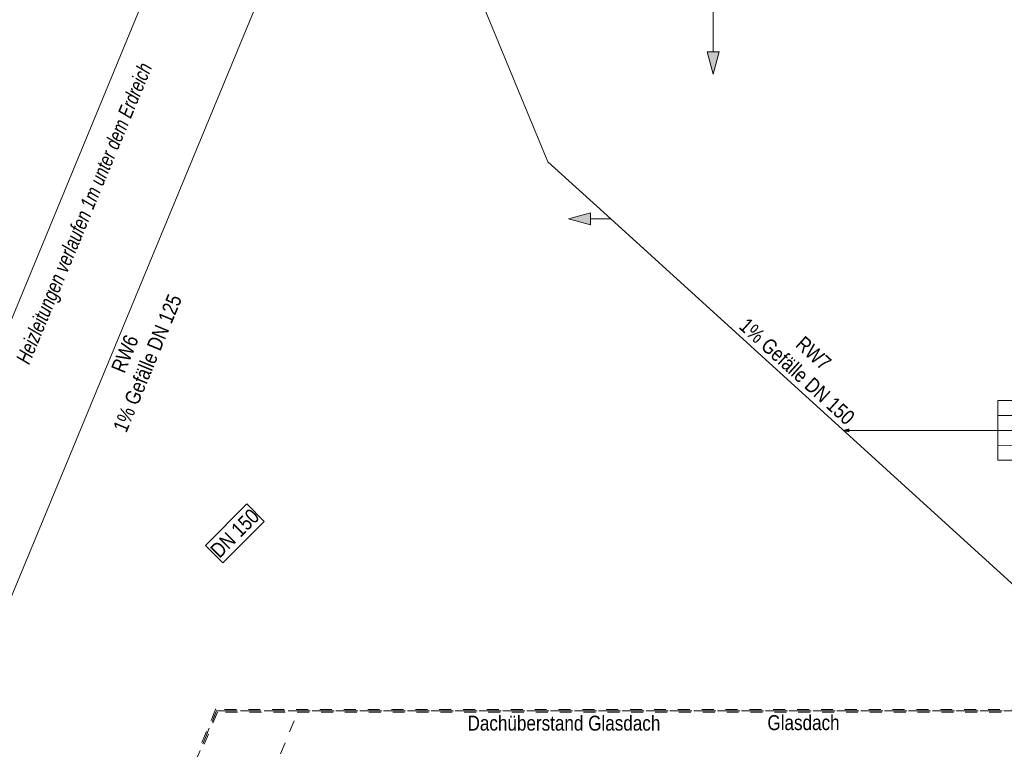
# Model space of a CAD drawing. Header units: metres. Extents: x -89 to 754, y -195 to 69.
# Tile 254 of 256: x 21 to 29, y 28 to 34. Entities that reach past the tile are written whole.
import ezdxf

# ---------------------------------------------------------------- set-up
doc = ezdxf.new("R2010")
doc.units = ezdxf.units.M
doc.header["$MEASUREMENT"] = 0
for name, pattern in [('Achse', [0.2, 0.1, -0.05, 0, -0.05]), ('Strichlinie_ eng', [0.115, 0.075, -0.04]), ('Untersicht', [0.1, 0.075, -0.025])]:
    doc.linetypes.add(name, pattern=pattern)
for name, color, linetype in [('30 Dach', 7, 'Continuous'), ('31 Vordach Glas_Stahl', 7, 'Continuous'), ('70 Entwässerung_Regenwasser', 7, 'Continuous'), ('70 Heizung', 7, 'Continuous'), ('@RL_500 Einrichtung', 7, 'Continuous'), ('Abbruch_70 Entwässerung_Regenwasser', 7, 'Continuous')]:
    doc.layers.add(name, color=color, linetype=linetype)
doc.styles.add('ERSTELLTER_STIL_3', font='ARIALN.TTF')
doc.styles.add('ERSTELLTER_STIL_7', font='arial.ttf', dxfattribs={"width": 0.75})
doc.linetypes.add('Regenwasserleitung', pattern='A,0,[2,995_ARC_230 ERW_GR_EG_2607291.Shx,S=0.007841,R=0,X=0,Y=0],-0.988,0', length=0.988)

msp = doc.modelspace()

# ---------------------------------------------------------------- hatches: boundary and pattern name
at = {"layer": '70 Entwässerung_Regenwasser', "linetype": 'Continuous', "lineweight": 18, "true_color": 0x00a8ff}
for points in [[(26.6833, 33.4231), (26.7333, 33.6097), (26.6333, 33.6097)], [(25.4693, 32.2091), (25.6559, 32.1591), (25.6559, 32.2591)]]:
    msp.add_hatch(color=140, dxfattribs=at).paths.add_polyline_path(points)
at = {"layer": '70 Entwässerung_Regenwasser', "linetype": 'Continuous', "lineweight": 18}
msp.add_hatch(color=5, dxfattribs=at).paths.add_polyline_path([(27.7744, 30.4369), (27.8211, 30.4244), (27.8211, 30.4494)])

# ---------------------------------------------------------------- linework, layer by layer
at = {"layer": '30 Dach', "color": 7, "linetype": 'Strichlinie_ eng', "lineweight": 9}
msp.add_lwpolyline([(21.9846, 25.1395), (23.2054, 28.0869), (30.292, 28.0869), (31.6686, 29.4635), (31.6686, 31.4103), (30.0624, 33.0165), (31.1893, 35.7372)], dxfattribs=at)
at = {"layer": '31 Vordach Glas_Stahl', "color": 7, "linetype": 'Achse', "lineweight": 9}
for p, q in [((22.5206, 28.0869), (20.9672, 24.3369)), ((30.292, 28.0869), (22.5206, 28.0869))]:
    msp.add_line(p, q, dxfattribs=at)
at = {"layer": '31 Vordach Glas_Stahl', "color": 7, "linetype": 'Untersicht', "lineweight": 13}
for p, q in [((22.513, 28.0982), (22.3959, 27.8156)), ((22.5281, 28.0756), (22.4168, 27.8069)), ((30.2873, 28.0982), (22.513, 28.0982)), ((30.2967, 28.0756), (22.5281, 28.0756))]:
    msp.add_line(p, q, dxfattribs=at)
at = {"layer": '31 Vordach Glas_Stahl', "color": 7, "linetype": 'Untersicht', "lineweight": 13, "flags": 128}
for points in [[(20.9673, 24.337), (22.5206, 28.0869)], [(20.9673, 24.337), (22.5206, 28.0869)], [(22.5206, 28.0869), (30.292, 28.0869)], [(22.5206, 28.0869), (30.292, 28.0869)]]:
    msp.add_lwpolyline(points, dxfattribs=at)
at = {"layer": '31 Vordach Glas_Stahl', "color": 7, "linetype": 'Untersicht', "lineweight": 13}
msp.add_point((22.513, 28.0982), dxfattribs=at)
at = {"layer": '70 Entwässerung_Regenwasser', "color": 140, "linetype": 'Continuous', "lineweight": 18, "true_color": 0x00a8ff}
for p, q in [((20.0405, 29.5288), (23.1659, 37.0853)), ((26.6833, 36.2362), (26.6833, 33.6097)), ((26.6333, 33.6097), (26.7333, 33.6097)), ((26.6833, 33.4231), (26.6333, 33.6097)), ((26.6833, 33.4231), (26.7333, 33.6097)), ((25.4693, 32.2091), (25.6559, 32.2591)), ((25.4693, 32.2091), (25.6559, 32.1591)), ((25.6559, 32.2591), (25.6559, 32.1591)), ((25.8255, 32.2091), (25.6559, 32.2091)), ((30.2506, 28.1869), (25.8255, 32.2091)), ((29.3186, 30.4369), (27.8211, 30.4369))]:
    msp.add_line(p, q, dxfattribs=at)
at = {"layer": '70 Entwässerung_Regenwasser', "color": 5, "linetype": 'Continuous', "lineweight": 18}
for p, q in [((27.7744, 30.4369), (27.8211, 30.4494)), ((27.7744, 30.4369), (27.8211, 30.4244)), ((27.8211, 30.4494), (27.8211, 30.4244))]:
    msp.add_line(p, q, dxfattribs=at)
at = {"layer": '70 Entwässerung_Regenwasser', "color": 7, "linetype": 'Continuous', "lineweight": 9}
msp.add_lwpolyline([(29.568, 30.6874), (29.5691, 30.1874), (29.0691, 30.1864), (29.068, 30.6864)], close=True, dxfattribs=at)
for points in [[(29.0683, 30.5614), (29.5683, 30.5624)], [(29.5686, 30.4374), (29.0686, 30.4364)], [(29.5689, 30.3124), (29.0689, 30.3114)]]:
    msp.add_lwpolyline(points, dxfattribs=at)
at = {"layer": '70 Entwässerung_Regenwasser', "color": 140, "linetype": 'Continuous', "lineweight": 18, "true_color": 0x00a8ff, "flags": 128}
msp.add_lwpolyline([(22.574, 29.3277), (22.9208, 29.6746), (22.7752, 29.8202), (22.4284, 29.4733), (22.574, 29.3277)], close=True, dxfattribs=at)
at = {"layer": 'Abbruch_70 Entwässerung_Regenwasser', "color": 140, "linetype": 'Regenwasserleitung', "lineweight": 18, "true_color": 0x00a8ff}
for p, q in [((25.2983, 32.6883), (22.7224, 38.9071)), ((19.2244, 25.2432), (23.8033, 36.2976)), ((25.8255, 32.2091), (25.2983, 32.6883))]:
    msp.add_line(p, q, dxfattribs=at)

# ---------------------------------------------------------------- texts
at = {"layer": '30 Dach', "color": 7, "linetype": 'Continuous', "lineweight": 9, "insert": (24.6244, 27.9193), "char_height": 0.125, "attachment_point": 7, "rotation": 359.9825, "style": 'ERSTELLTER_STIL_3'}
msp.add_mtext('\\A1;{\\pql;\\fArial Narrow|b0|i0|c0|p0;\\W1.000000;Dachüberstand\\fArial Narrow|b0|i0|c0|p0;\\W1.000000; \\fArial Narrow|b0|i0|c0|p0;\\W1.000000;Glasdach}', dxfattribs=at)
at = {"layer": '70 Entwässerung_Regenwasser', "color": 140, "linetype": 'Continuous', "lineweight": 18, "true_color": 0x00a8ff, "insert": (27.5667, 31.13), "char_height": 0.125, "attachment_point": 2, "rotation": 317.73068, "line_spacing_factor": 0.984537, "style": 'ERSTELLTER_STIL_3'}
msp.add_mtext('\\A1;{\\pqc;\\fArial Narrow|b0|i0|c0|p0;\\W1.000000;RW7^I\\P\\pqc;\\fArial Narrow|b0|i0|c0|p0;\\W1.000000;1% Gefälle\\fArial Narrow|b0|i0|c0|p0;\\W1.000000; \\fArial Narrow|b0|i0|c0|p0;\\W1.000000;DN 150}', dxfattribs=at)
at = {"layer": '70 Entwässerung_Regenwasser', "color": 140, "linetype": 'Continuous', "lineweight": 18, "true_color": 0x00a8ff, "insert": (22.6291, 29.6195), "char_height": 0.125, "attachment_point": 2, "rotation": 45, "style": 'ERSTELLTER_STIL_3'}
msp.add_mtext('\\A1;{\\pqc;\\fArial Narrow|b0|i0|c0|p0;\\W1.000000;DN 150}', dxfattribs=at)
at = {"layer": '70 Heizung', "color": 7, "linetype": 'Continuous', "lineweight": 9, "insert": (20.8345, 31.0301), "char_height": 0.125, "attachment_point": 1, "rotation": 67.53006, "style": 'ERSTELLTER_STIL_7'}
msp.add_mtext('\\A1;{\\pql;\\fArial|b0|i1|c0|p0;\\W0.750000;Heizleitungen verlaufen \\fArial|b0|i1|c0|p0;\\H0.977916x;\\W0.750000;1m unter dem Erdreich}', dxfattribs=at)
at = {"layer": '@RL_500 Einrichtung', "color": 7, "linetype": 'Continuous', "lineweight": 9, "insert": (27.1378, 28.0501), "char_height": 0.125, "attachment_point": 1, "style": 'ERSTELLTER_STIL_3'}
msp.add_mtext('\\A1;{\\pql;\\fArial Narrow|b0|i0|c0|p0;\\W1.000000;Glasdach}', dxfattribs=at)
at = {"layer": 'Abbruch_70 Entwässerung_Regenwasser', "color": 40, "linetype": 'Continuous', "lineweight": 9, "true_color": 0xe6c200, "insert": (21.6934, 31.1029), "char_height": 0.125, "attachment_point": 2, "rotation": 67.5, "line_spacing_factor": 0.984615, "style": 'ERSTELLTER_STIL_3'}
msp.add_mtext('\\A1;{\\pqc;\\fArial Narrow|b0|i0|c0|p0;\\W1.000000;RW6^I\\P\\pqc;\\fArial Narrow|b0|i0|c0|p0;\\W1.000000;1% Gefälle\\fArial Narrow|b0|i0|c0|p0;\\W1.000000; \\fArial Narrow|b0|i0|c0|p0;\\W1.000000;DN 125}', dxfattribs=at)

doc.saveas('drawing.dxf')
